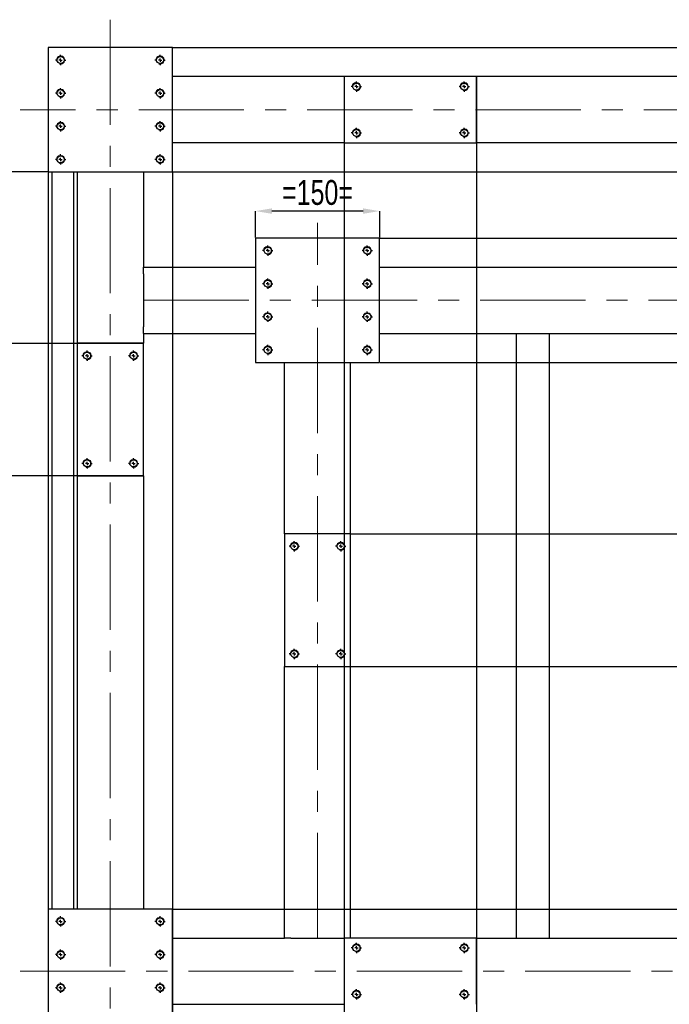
# Model space of a CAD drawing. Header units: millimetres. Extents: x 5 to 589, y 5 to 415.
# Tile 8 of 15: x 291 to 369, y 125 to 244. Entities that reach past the tile are written whole.
import ezdxf

# ---------------------------------------------------------------- set-up
doc = ezdxf.new("R2010")
doc.units = ezdxf.units.MM
doc.header["$PDSIZE"] = -1
doc.linetypes.add('CENTERX2', pattern=[20.32, 12.7, -2.54, 2.54, -2.54])
for name, color, linetype in [('COTES', 1, 'Continuous'), ('TRAIT-FINS', 9, 'Continuous'), ('TRAIT-MIXTES', 3, 'CENTERX2')]:
    doc.layers.add(name, color=color, linetype=linetype)
doc.layers.add('TRAIT-FORT', color=4, linetype='Continuous', lineweight=25)
doc.styles.add('SLDTEXTSTYLE0', font='TXT', dxfattribs={"width": 0.75})
doc.dimstyles.new('SLDDIMSTYLE0', dxfattribs={"dimtxt": 3, "dimasz": 2, "dimexe": 0, "dimexo": 0.0625, "dimgap": 0.75, "dimtad": 1, "dimlfac": 10, "dimrnd": 1e-09, "dimzin": 12, "dimdsep": 46, "dimtxsty": 'SLDTEXTSTYLE0', "dimsah": 1, "dimcen": 0.09, "dimadec": 0, "dimazin": 3, "dimtfac": 1, "dimtofl": 0, "dimtmove": 0, "dimatfit": 3, "dimfxl": 1, "dimfrac": 2, "dimtolj": 1, "dimtzin": 12, "dimarcsym": 0})

# ---------------------------------------------------------------- blocks, each defined once
blk = doc.blocks.new('_D_38')
at = {"layer": 'COTES', "color": 0, "lineweight": -2, "transparency": 16777216}
for p, q in [((309.6, 240.72), (447.54, 240.72)), ((447.54, 227.72), (447.54, 238.72)), ((309.6, 225.72), (447.54, 225.72))]:
    blk.add_line(p, q, dxfattribs=at)
at = {"layer": 'COTES', "color": 0, "transparency": 16777216}
for points in [[(447.2, 238.72), (447.87, 238.72), (447.54, 240.72)], [(447.2, 227.72), (447.87, 227.72), (447.54, 225.72)]]:
    blk.add_solid(points, dxfattribs=at)
at = {"layer": 'Defpoints', "color": 0, "transparency": 16777216}
for p in [(309.54, 240.72), (447.54, 240.72), (309.54, 225.72)]:
    blk.add_point(p, dxfattribs=at)
at = {"layer": 'COTES', "color": 0, "transparency": 16777216, "insert": (443.79, 233.22), "char_height": 3, "attachment_point": 2, "rotation": 90, "style": 'SLDTEXTSTYLE0'}
blk.add_mtext('\\A1;=150=', dxfattribs=at)
blk = doc.blocks.new('_D_39')
at = {"layer": 'COTES', "color": 0, "lineweight": -2, "transparency": 16777216}
for p, q in [((334.6, 217.72), (419.61, 217.72)), ((419.61, 204.72), (419.61, 215.72)), ((334.6, 202.72), (419.61, 202.72))]:
    blk.add_line(p, q, dxfattribs=at)
at = {"layer": 'COTES', "color": 0, "transparency": 16777216}
for points in [[(419.27, 215.72), (419.94, 215.72), (419.61, 217.72)], [(419.27, 204.72), (419.94, 204.72), (419.61, 202.72)]]:
    blk.add_solid(points, dxfattribs=at)
at = {"layer": 'Defpoints', "color": 0, "transparency": 16777216}
for p in [(334.54, 217.72), (419.61, 217.72), (334.54, 202.72)]:
    blk.add_point(p, dxfattribs=at)
at = {"layer": 'COTES', "color": 0, "transparency": 16777216, "insert": (415.86, 210.22), "char_height": 3, "attachment_point": 2, "rotation": 90, "style": 'SLDTEXTSTYLE0'}
blk.add_mtext('\\A1;= 150 =', dxfattribs=at)
blk = doc.blocks.new('_D_40')
at = {"layer": 'COTES', "color": 0, "lineweight": -2, "transparency": 16777216}
for p, q in [((331.1, 182.02), (419.61, 182.02)), ((419.61, 168.02), (419.61, 180.02)), ((331.1, 166.02), (419.61, 166.02))]:
    blk.add_line(p, q, dxfattribs=at)
at = {"layer": 'COTES', "color": 0, "transparency": 16777216}
for points in [[(419.27, 180.02), (419.94, 180.02), (419.61, 182.02)], [(419.27, 168.02), (419.94, 168.02), (419.61, 166.02)]]:
    blk.add_solid(points, dxfattribs=at)
at = {"layer": 'Defpoints', "color": 0, "transparency": 16777216}
for p in [(331.04, 182.02), (419.61, 182.02), (331.04, 166.02)]:
    blk.add_point(p, dxfattribs=at)
at = {"layer": 'COTES', "color": 0, "transparency": 16777216, "insert": (415.86, 174.02), "char_height": 3, "attachment_point": 2, "rotation": 90, "style": 'SLDTEXTSTYLE0'}
blk.add_mtext('\\A1;160', dxfattribs=at)
blk = doc.blocks.new('_D_44')
at = {"layer": 'COTES', "color": 0, "lineweight": -2, "transparency": 16777216}
for p, q in [((305.97, 205.02), (284.54, 205.02)), ((284.54, 191.02), (284.54, 203.02)), ((305.97, 189.02), (284.54, 189.02))]:
    blk.add_line(p, q, dxfattribs=at)
at = {"layer": 'COTES', "color": 0, "transparency": 16777216}
for points in [[(284.2, 203.02), (284.87, 203.02), (284.54, 205.02)], [(284.2, 191.02), (284.87, 191.02), (284.54, 189.02)]]:
    blk.add_solid(points, dxfattribs=at)
at = {"layer": 'Defpoints', "color": 0, "transparency": 16777216}
for p in [(284.54, 205.02), (306.04, 205.02), (306.04, 189.02)]:
    blk.add_point(p, dxfattribs=at)
at = {"layer": 'COTES', "color": 0, "transparency": 16777216, "insert": (280.79, 197.02), "char_height": 3, "attachment_point": 2, "rotation": 90, "style": 'SLDTEXTSTYLE0'}
blk.add_mtext('\\A1;160', dxfattribs=at)
blk = doc.blocks.new('_D_45')
at = {"layer": 'COTES', "color": 0, "lineweight": -2, "transparency": 16777216}
for p, q in [((294.47, 225.72), (284.54, 225.72)), ((284.54, 223.72), (284.54, 207.02)), ((297.97, 205.02), (284.54, 205.02))]:
    blk.add_line(p, q, dxfattribs=at)
at = {"layer": 'COTES', "color": 0, "transparency": 16777216}
for points in [[(284.2, 223.72), (284.87, 223.72), (284.54, 225.72)], [(284.2, 207.02), (284.87, 207.02), (284.54, 205.02)]]:
    blk.add_solid(points, dxfattribs=at)
at = {"layer": 'Defpoints', "color": 0, "transparency": 16777216}
for p in [(294.54, 225.72), (284.54, 205.02), (298.04, 205.02)]:
    blk.add_point(p, dxfattribs=at)
at = {"layer": 'COTES', "color": 0, "transparency": 16777216, "insert": (280.79, 215.37), "char_height": 3, "attachment_point": 2, "rotation": 90, "style": 'SLDTEXTSTYLE0'}
blk.add_mtext('\\A1;207', dxfattribs=at)
blk = doc.blocks.new('_D_46')
at = {"layer": 'COTES', "color": 0, "lineweight": -2, "transparency": 16777216}
for p, q in [((309.6, 136.72), (447.54, 136.72)), ((447.54, 123.72), (447.54, 134.72)), ((309.6, 121.72), (447.54, 121.72))]:
    blk.add_line(p, q, dxfattribs=at)
at = {"layer": 'COTES', "color": 0, "transparency": 16777216}
for points in [[(447.2, 134.72), (447.87, 134.72), (447.54, 136.72)], [(447.2, 123.72), (447.87, 123.72), (447.54, 121.72)]]:
    blk.add_solid(points, dxfattribs=at)
at = {"layer": 'Defpoints', "color": 0, "transparency": 16777216}
for p in [(309.54, 136.72), (447.54, 136.72), (309.54, 121.72)]:
    blk.add_point(p, dxfattribs=at)
at = {"layer": 'COTES', "color": 0, "transparency": 16777216, "insert": (443.79, 129.22), "char_height": 3, "attachment_point": 2, "rotation": 90, "style": 'SLDTEXTSTYLE0'}
blk.add_mtext('\\A1;=150=', dxfattribs=at)
blk = doc.blocks.new('_D_52')
at = {"layer": 'COTES', "color": 0, "lineweight": -2, "transparency": 16777216}
for p, q in [((330.24, 237.16), (330.24, 17.72)), ((346.24, 237.16), (346.24, 17.72)), ((344.24, 17.72), (332.24, 17.72))]:
    blk.add_line(p, q, dxfattribs=at)
at = {"layer": 'COTES', "color": 0, "transparency": 16777216}
for points in [[(332.24, 18.06), (332.24, 17.39), (330.24, 17.72)], [(344.24, 18.06), (344.24, 17.39), (346.24, 17.72)]]:
    blk.add_solid(points, dxfattribs=at)
at = {"layer": 'Defpoints', "color": 0, "transparency": 16777216}
for p in [(330.24, 237.22), (346.24, 237.22), (330.24, 17.72)]:
    blk.add_point(p, dxfattribs=at)
at = {"layer": 'COTES', "color": 0, "transparency": 16777216, "insert": (338.24, 21.47), "char_height": 3, "attachment_point": 2, "style": 'SLDTEXTSTYLE0'}
blk.add_mtext('\\A1;160', dxfattribs=at)
blk = doc.blocks.new('_D_54')
at = {"layer": 'COTES', "color": 0, "lineweight": -2, "transparency": 16777216}
for p, q in [((294.54, 225.66), (294.54, 17.72)), ((309.54, 225.66), (309.54, 17.72)), ((296.54, 17.72), (307.54, 17.72))]:
    blk.add_line(p, q, dxfattribs=at)
at = {"layer": 'COTES', "color": 0, "transparency": 16777216}
for points in [[(296.54, 18.06), (296.54, 17.39), (294.54, 17.72)], [(307.54, 18.06), (307.54, 17.39), (309.54, 17.72)]]:
    blk.add_solid(points, dxfattribs=at)
at = {"layer": 'Defpoints', "color": 0, "transparency": 16777216}
for p in [(294.54, 225.72), (309.54, 225.72), (309.54, 17.72)]:
    blk.add_point(p, dxfattribs=at)
at = {"layer": 'COTES', "color": 0, "transparency": 16777216, "insert": (302.04, 21.47), "char_height": 3, "attachment_point": 2, "style": 'SLDTEXTSTYLE0'}
blk.add_mtext('\\A1;=150=', dxfattribs=at)
blk = doc.blocks.new('_D_59')
at = {"layer": 'COTES', "color": 0, "lineweight": -2, "transparency": 16777216}
for p, q in [((319.54, 217.79), (319.54, 220.99)), ((332.54, 220.99), (321.54, 220.99)), ((334.54, 217.79), (334.54, 220.99))]:
    blk.add_line(p, q, dxfattribs=at)
at = {"layer": 'COTES', "color": 0, "transparency": 16777216}
for points in [[(321.54, 221.32), (321.54, 220.66), (319.54, 220.99)], [(332.54, 221.32), (332.54, 220.66), (334.54, 220.99)]]:
    blk.add_solid(points, dxfattribs=at)
at = {"layer": 'Defpoints', "color": 0, "transparency": 16777216}
for p in [(319.54, 220.99), (319.54, 217.72), (334.54, 217.72)]:
    blk.add_point(p, dxfattribs=at)
at = {"layer": 'COTES', "color": 0, "transparency": 16777216, "insert": (327.04, 224.74), "char_height": 3, "attachment_point": 2, "style": 'SLDTEXTSTYLE0'}
blk.add_mtext('\\A1;=150=', dxfattribs=at)
blk = doc.blocks.new('SW_CENTERMARKSYMBOL_36')
at = {"layer": 'TRAIT-MIXTES', "color": 0}
for p, q in [((-0.4, 0), (-0.625, 0)), ((0, 0), (-0.2, 0)), ((0, 0.4), (0, 0.625)), ((0, 0), (0, 0.2)), ((0, 0), (0, -0.2)), ((0, 0), (0.2, 0)), ((0.4, 0), (0.625, 0)), ((0, -0.4), (0, -0.625))]:
    blk.add_line(p, q, dxfattribs=at)
blk = doc.blocks.new('SW_CENTERMARKSYMBOL_37')
at = {"layer": 'TRAIT-MIXTES', "color": 0}
for p, q in [((-0.4, 0), (-0.625, 0)), ((0, 0), (-0.2, 0)), ((0, 0.4), (0, 0.625)), ((0, 0), (0, 0.2)), ((0, 0), (0, -0.2)), ((0, 0), (0.2, 0)), ((0.4, 0), (0.625, 0)), ((0, -0.4), (0, -0.625))]:
    blk.add_line(p, q, dxfattribs=at)
blk = doc.blocks.new('SW_CENTERMARKSYMBOL_38')
at = {"layer": 'TRAIT-MIXTES', "color": 0}
for p, q in [((-0.4, 0), (-0.625, 0)), ((0, 0), (-0.2, 0)), ((0, 0.4), (0, 0.625)), ((0, 0), (0, 0.2)), ((0, 0), (0, -0.2)), ((0, 0), (0.2, 0)), ((0.4, 0), (0.625, 0)), ((0, -0.4), (0, -0.625))]:
    blk.add_line(p, q, dxfattribs=at)
blk = doc.blocks.new('SW_CENTERMARKSYMBOL_41')
at = {"layer": 'TRAIT-MIXTES', "color": 0}
for p, q in [((-0.4, 0), (-0.625, 0)), ((0, 0), (-0.2, 0)), ((0, 0.4), (0, 0.625)), ((0, 0), (0, 0.2)), ((0, 0), (0, -0.2)), ((0, 0), (0.2, 0)), ((0.4, 0), (0.625, 0)), ((0, -0.4), (0, -0.625))]:
    blk.add_line(p, q, dxfattribs=at)
blk = doc.blocks.new('SW_CENTERMARKSYMBOL_42')
at = {"layer": 'TRAIT-MIXTES', "color": 0}
for p, q in [((-0.4, 0), (-0.625, 0)), ((0, 0), (-0.2, 0)), ((0, 0.4), (0, 0.625)), ((0, 0), (0, 0.2)), ((0, 0), (0, -0.2)), ((0, 0), (0.2, 0)), ((0.4, 0), (0.625, 0)), ((0, -0.4), (0, -0.625))]:
    blk.add_line(p, q, dxfattribs=at)
blk = doc.blocks.new('SW_CENTERMARKSYMBOL_43')
at = {"layer": 'TRAIT-MIXTES', "color": 0}
for p, q in [((-0.4, 0), (-0.625, 0)), ((0, 0), (-0.2, 0)), ((0, 0.4), (0, 0.625)), ((0, 0), (0, 0.2)), ((0, 0), (0, -0.2)), ((0, 0), (0.2, 0)), ((0.4, 0), (0.625, 0)), ((0, -0.4), (0, -0.625))]:
    blk.add_line(p, q, dxfattribs=at)
blk = doc.blocks.new('SW_CENTERMARKSYMBOL_60')
at = {"layer": 'TRAIT-MIXTES', "color": 0}
for p, q in [((-0.4, 0), (-0.625, 0)), ((0, 0), (-0.2, 0)), ((0, 0.4), (0, 0.625)), ((0, 0), (0, 0.2)), ((0, 0), (0, -0.2)), ((0, 0), (0.2, 0)), ((0.4, 0), (0.625, 0)), ((0, -0.4), (0, -0.625))]:
    blk.add_line(p, q, dxfattribs=at)
blk = doc.blocks.new('SW_CENTERMARKSYMBOL_61')
at = {"layer": 'TRAIT-MIXTES', "color": 0}
for p, q in [((-0.4, 0), (-0.625, 0)), ((0, 0), (-0.2, 0)), ((0, 0.4), (0, 0.625)), ((0, 0), (0, 0.2)), ((0, 0), (0, -0.2)), ((0, 0), (0.2, 0)), ((0.4, 0), (0.625, 0)), ((0, -0.4), (0, -0.625))]:
    blk.add_line(p, q, dxfattribs=at)
blk = doc.blocks.new('SW_CENTERMARKSYMBOL_62')
at = {"layer": 'TRAIT-MIXTES', "color": 0}
for p, q in [((-0.4, 0), (-0.625, 0)), ((0, 0), (-0.2, 0)), ((0, 0.4), (0, 0.625)), ((0, 0), (0, 0.2)), ((0, 0), (0, -0.2)), ((0, 0), (0.2, 0)), ((0.4, 0), (0.625, 0)), ((0, -0.4), (0, -0.625))]:
    blk.add_line(p, q, dxfattribs=at)
blk = doc.blocks.new('SW_CENTERMARKSYMBOL_63')
at = {"layer": 'TRAIT-MIXTES', "color": 0}
for p, q in [((-0.4, 0), (-0.625, 0)), ((0, 0), (-0.2, 0)), ((0, 0.4), (0, 0.625)), ((0, 0), (0, 0.2)), ((0, 0), (0, -0.2)), ((0, 0), (0.2, 0)), ((0.4, 0), (0.625, 0)), ((0, -0.4), (0, -0.625))]:
    blk.add_line(p, q, dxfattribs=at)
blk = doc.blocks.new('SW_CENTERMARKSYMBOL_64')
at = {"layer": 'TRAIT-MIXTES', "color": 0}
for p, q in [((-0.4, 0), (-0.625, 0)), ((0, 0), (-0.2, 0)), ((0, 0.4), (0, 0.625)), ((0, 0), (0, 0.2)), ((0, 0), (0, -0.2)), ((0, 0), (0.2, 0)), ((0.4, 0), (0.625, 0)), ((0, -0.4), (0, -0.625))]:
    blk.add_line(p, q, dxfattribs=at)
blk = doc.blocks.new('SW_CENTERMARKSYMBOL_65')
at = {"layer": 'TRAIT-MIXTES', "color": 0}
for p, q in [((-0.4, 0), (-0.625, 0)), ((0, 0), (-0.2, 0)), ((0, 0.4), (0, 0.625)), ((0, 0), (0, 0.2)), ((0, 0), (0, -0.2)), ((0, 0), (0.2, 0)), ((0.4, 0), (0.625, 0)), ((0, -0.4), (0, -0.625))]:
    blk.add_line(p, q, dxfattribs=at)
blk = doc.blocks.new('SW_CENTERMARKSYMBOL_66')
at = {"layer": 'TRAIT-MIXTES', "color": 0}
for p, q in [((-0.4, 0), (-0.625, 0)), ((0, 0), (-0.2, 0)), ((0, 0.4), (0, 0.625)), ((0, 0), (0, 0.2)), ((0, 0), (0, -0.2)), ((0, 0), (0.2, 0)), ((0.4, 0), (0.625, 0)), ((0, -0.4), (0, -0.625))]:
    blk.add_line(p, q, dxfattribs=at)
blk = doc.blocks.new('SW_CENTERMARKSYMBOL_67')
at = {"layer": 'TRAIT-MIXTES', "color": 0}
for p, q in [((-0.4, 0), (-0.625, 0)), ((0, 0), (-0.2, 0)), ((0, 0.4), (0, 0.625)), ((0, 0), (0, 0.2)), ((0, 0), (0, -0.2)), ((0, 0), (0.2, 0)), ((0.4, 0), (0.625, 0)), ((0, -0.4), (0, -0.625))]:
    blk.add_line(p, q, dxfattribs=at)
blk = doc.blocks.new('SW_CENTERMARKSYMBOL_88')
at = {"layer": 'TRAIT-MIXTES', "color": 0}
for p, q in [((-0.4, 0), (-0.625, 0)), ((0, 0), (-0.2, 0)), ((0, 0.4), (0, 0.625)), ((0, 0), (0, 0.2)), ((0, 0), (0, -0.2)), ((0, 0), (0.2, 0)), ((0.4, 0), (0.625, 0)), ((0, -0.4), (0, -0.625))]:
    blk.add_line(p, q, dxfattribs=at)
blk = doc.blocks.new('SW_CENTERMARKSYMBOL_89')
at = {"layer": 'TRAIT-MIXTES', "color": 0}
for p, q in [((-0.4, 0), (-0.625, 0)), ((0, 0), (-0.2, 0)), ((0, 0.4), (0, 0.625)), ((0, 0), (0, 0.2)), ((0, 0), (0, -0.2)), ((0, 0), (0.2, 0)), ((0.4, 0), (0.625, 0)), ((0, -0.4), (0, -0.625))]:
    blk.add_line(p, q, dxfattribs=at)
blk = doc.blocks.new('SW_CENTERMARKSYMBOL_90')
at = {"layer": 'TRAIT-MIXTES', "color": 0}
for p, q in [((-0.4, 0), (-0.625, 0)), ((0, 0), (-0.2, 0)), ((0, 0.4), (0, 0.625)), ((0, 0), (0, 0.2)), ((0, 0), (0, -0.2)), ((0, 0), (0.2, 0)), ((0.4, 0), (0.625, 0)), ((0, -0.4), (0, -0.625))]:
    blk.add_line(p, q, dxfattribs=at)
blk = doc.blocks.new('SW_CENTERMARKSYMBOL_91')
at = {"layer": 'TRAIT-MIXTES', "color": 0}
for p, q in [((-0.4, 0), (-0.625, 0)), ((0, 0), (-0.2, 0)), ((0, 0.4), (0, 0.625)), ((0, 0), (0, 0.2)), ((0, 0), (0, -0.2)), ((0, 0), (0.2, 0)), ((0.4, 0), (0.625, 0)), ((0, -0.4), (0, -0.625))]:
    blk.add_line(p, q, dxfattribs=at)
blk = doc.blocks.new('SW_CENTERMARKSYMBOL_120')
at = {"layer": 'TRAIT-MIXTES', "color": 0}
for p, q in [((-0.4, 0), (-0.625, 0)), ((0, 0), (-0.2, 0)), ((0, 0.4), (0, 0.625)), ((0, 0), (0, 0.2)), ((0, 0), (0, -0.2)), ((0, 0), (0.2, 0)), ((0.4, 0), (0.625, 0)), ((0, -0.4), (0, -0.625))]:
    blk.add_line(p, q, dxfattribs=at)
blk = doc.blocks.new('SW_CENTERMARKSYMBOL_121')
at = {"layer": 'TRAIT-MIXTES', "color": 0}
for p, q in [((-0.4, 0), (-0.625, 0)), ((0, 0), (-0.2, 0)), ((0, 0.4), (0, 0.625)), ((0, 0), (0, 0.2)), ((0, 0), (0, -0.2)), ((0, 0), (0.2, 0)), ((0.4, 0), (0.625, 0)), ((0, -0.4), (0, -0.625))]:
    blk.add_line(p, q, dxfattribs=at)
blk = doc.blocks.new('SW_CENTERMARKSYMBOL_122')
at = {"layer": 'TRAIT-MIXTES', "color": 0}
for p, q in [((-0.4, 0), (-0.625, 0)), ((0, 0), (-0.2, 0)), ((0, 0.4), (0, 0.625)), ((0, 0), (0, 0.2)), ((0, 0), (0, -0.2)), ((0, 0), (0.2, 0)), ((0.4, 0), (0.625, 0)), ((0, -0.4), (0, -0.625))]:
    blk.add_line(p, q, dxfattribs=at)
blk = doc.blocks.new('SW_CENTERMARKSYMBOL_123')
at = {"layer": 'TRAIT-MIXTES', "color": 0}
for p, q in [((-0.4, 0), (-0.625, 0)), ((0, 0), (-0.2, 0)), ((0, 0.4), (0, 0.625)), ((0, 0), (0, 0.2)), ((0, 0), (0, -0.2)), ((0, 0), (0.2, 0)), ((0.4, 0), (0.625, 0)), ((0, -0.4), (0, -0.625))]:
    blk.add_line(p, q, dxfattribs=at)
blk = doc.blocks.new('SW_CENTERMARKSYMBOL_132')
at = {"layer": 'TRAIT-MIXTES', "color": 0}
for p, q in [((-0.4, 0), (-0.625, 0)), ((0, 0), (-0.2, 0)), ((0, 0.4), (0, 0.625)), ((0, 0), (0, 0.2)), ((0, 0), (0, -0.2)), ((0, 0), (0.2, 0)), ((0.4, 0), (0.625, 0)), ((0, -0.4), (0, -0.625))]:
    blk.add_line(p, q, dxfattribs=at)
blk = doc.blocks.new('SW_CENTERMARKSYMBOL_133')
at = {"layer": 'TRAIT-MIXTES', "color": 0}
for p, q in [((-0.4, 0), (-0.625, 0)), ((0, 0), (-0.2, 0)), ((0, 0.4), (0, 0.625)), ((0, 0), (0, 0.2)), ((0, 0), (0, -0.2)), ((0, 0), (0.2, 0)), ((0.4, 0), (0.625, 0)), ((0, -0.4), (0, -0.625))]:
    blk.add_line(p, q, dxfattribs=at)
blk = doc.blocks.new('SW_CENTERMARKSYMBOL_134')
at = {"layer": 'TRAIT-MIXTES', "color": 0}
for p, q in [((-0.4, 0), (-0.625, 0)), ((0, 0), (-0.2, 0)), ((0, 0.4), (0, 0.625)), ((0, 0), (0, 0.2)), ((0, 0), (0, -0.2)), ((0, 0), (0.2, 0)), ((0.4, 0), (0.625, 0)), ((0, -0.4), (0, -0.625))]:
    blk.add_line(p, q, dxfattribs=at)
blk = doc.blocks.new('SW_CENTERMARKSYMBOL_135')
at = {"layer": 'TRAIT-MIXTES', "color": 0}
for p, q in [((-0.4, 0), (-0.625, 0)), ((0, 0), (-0.2, 0)), ((0, 0.4), (0, 0.625)), ((0, 0), (0, 0.2)), ((0, 0), (0, -0.2)), ((0, 0), (0.2, 0)), ((0.4, 0), (0.625, 0)), ((0, -0.4), (0, -0.625))]:
    blk.add_line(p, q, dxfattribs=at)
blk = doc.blocks.new('SW_CENTERMARKSYMBOL_136')
at = {"layer": 'TRAIT-MIXTES', "color": 0}
for p, q in [((-0.4, 0), (-0.625, 0)), ((0, 0), (-0.2, 0)), ((0, 0.4), (0, 0.625)), ((0, 0), (0, 0.2)), ((0, 0), (0, -0.2)), ((0, 0), (0.2, 0)), ((0.4, 0), (0.625, 0)), ((0, -0.4), (0, -0.625))]:
    blk.add_line(p, q, dxfattribs=at)
blk = doc.blocks.new('SW_CENTERMARKSYMBOL_137')
at = {"layer": 'TRAIT-MIXTES', "color": 0}
for p, q in [((-0.4, 0), (-0.625, 0)), ((0, 0), (-0.2, 0)), ((0, 0.4), (0, 0.625)), ((0, 0), (0, 0.2)), ((0, 0), (0, -0.2)), ((0, 0), (0.2, 0)), ((0.4, 0), (0.625, 0)), ((0, -0.4), (0, -0.625))]:
    blk.add_line(p, q, dxfattribs=at)
blk = doc.blocks.new('SW_CENTERMARKSYMBOL_138')
at = {"layer": 'TRAIT-MIXTES', "color": 0}
for p, q in [((-0.4, 0), (-0.625, 0)), ((0, 0), (-0.2, 0)), ((0, 0.4), (0, 0.625)), ((0, 0), (0, 0.2)), ((0, 0), (0, -0.2)), ((0, 0), (0.2, 0)), ((0.4, 0), (0.625, 0)), ((0, -0.4), (0, -0.625))]:
    blk.add_line(p, q, dxfattribs=at)
blk = doc.blocks.new('SW_CENTERMARKSYMBOL_139')
at = {"layer": 'TRAIT-MIXTES', "color": 0}
for p, q in [((-0.4, 0), (-0.625, 0)), ((0, 0), (-0.2, 0)), ((0, 0.4), (0, 0.625)), ((0, 0), (0, 0.2)), ((0, 0), (0, -0.2)), ((0, 0), (0.2, 0)), ((0.4, 0), (0.625, 0)), ((0, -0.4), (0, -0.625))]:
    blk.add_line(p, q, dxfattribs=at)
blk = doc.blocks.new('SW_CENTERMARKSYMBOL_144')
at = {"layer": 'TRAIT-MIXTES', "color": 0}
for p, q in [((-0.4, 0), (-0.625, 0)), ((0, 0), (-0.2, 0)), ((0, 0.4), (0, 0.625)), ((0, 0), (0, 0.2)), ((0, 0), (0, -0.2)), ((0, 0), (0.2, 0)), ((0.4, 0), (0.625, 0)), ((0, -0.4), (0, -0.625))]:
    blk.add_line(p, q, dxfattribs=at)
blk = doc.blocks.new('SW_CENTERMARKSYMBOL_145')
at = {"layer": 'TRAIT-MIXTES', "color": 0}
for p, q in [((-0.4, 0), (-0.625, 0)), ((0, 0), (-0.2, 0)), ((0, 0.4), (0, 0.625)), ((0, 0), (0, 0.2)), ((0, 0), (0, -0.2)), ((0, 0), (0.2, 0)), ((0.4, 0), (0.625, 0)), ((0, -0.4), (0, -0.625))]:
    blk.add_line(p, q, dxfattribs=at)
blk = doc.blocks.new('SW_CENTERMARKSYMBOL_146')
at = {"layer": 'TRAIT-MIXTES', "color": 0}
for p, q in [((-0.4, 0), (-0.625, 0)), ((0, 0), (-0.2, 0)), ((0, 0.4), (0, 0.625)), ((0, 0), (0, 0.2)), ((0, 0), (0, -0.2)), ((0, 0), (0.2, 0)), ((0.4, 0), (0.625, 0)), ((0, -0.4), (0, -0.625))]:
    blk.add_line(p, q, dxfattribs=at)
blk = doc.blocks.new('SW_CENTERMARKSYMBOL_147')
at = {"layer": 'TRAIT-MIXTES', "color": 0}
for p, q in [((-0.4, 0), (-0.625, 0)), ((0, 0), (-0.2, 0)), ((0, 0.4), (0, 0.625)), ((0, 0), (0, 0.2)), ((0, 0), (0, -0.2)), ((0, 0), (0.2, 0)), ((0.4, 0), (0.625, 0)), ((0, -0.4), (0, -0.625))]:
    blk.add_line(p, q, dxfattribs=at)
blk = doc.blocks.new('SW_CENTERMARKSYMBOL_148')
at = {"layer": 'TRAIT-MIXTES', "color": 0}
for p, q in [((-0.4, 0), (-0.625, 0)), ((0, 0), (-0.2, 0)), ((0, 0.4), (0, 0.625)), ((0, 0), (0, 0.2)), ((0, 0), (0, -0.2)), ((0, 0), (0.2, 0)), ((0.4, 0), (0.625, 0)), ((0, -0.4), (0, -0.625))]:
    blk.add_line(p, q, dxfattribs=at)
blk = doc.blocks.new('SW_CENTERMARKSYMBOL_149')
at = {"layer": 'TRAIT-MIXTES', "color": 0}
for p, q in [((-0.4, 0), (-0.625, 0)), ((0, 0), (-0.2, 0)), ((0, 0.4), (0, 0.625)), ((0, 0), (0, 0.2)), ((0, 0), (0, -0.2)), ((0, 0), (0.2, 0)), ((0.4, 0), (0.625, 0)), ((0, -0.4), (0, -0.625))]:
    blk.add_line(p, q, dxfattribs=at)
blk = doc.blocks.new('SW_CENTERMARKSYMBOL_150')
at = {"layer": 'TRAIT-MIXTES', "color": 0}
for p, q in [((-0.4, 0), (-0.625, 0)), ((0, 0), (-0.2, 0)), ((0, 0.4), (0, 0.625)), ((0, 0), (0, 0.2)), ((0, 0), (0, -0.2)), ((0, 0), (0.2, 0)), ((0.4, 0), (0.625, 0)), ((0, -0.4), (0, -0.625))]:
    blk.add_line(p, q, dxfattribs=at)
blk = doc.blocks.new('SW_CENTERMARKSYMBOL_151')
at = {"layer": 'TRAIT-MIXTES', "color": 0}
for p, q in [((-0.4, 0), (-0.625, 0)), ((0, 0), (-0.2, 0)), ((0, 0.4), (0, 0.625)), ((0, 0), (0, 0.2)), ((0, 0), (0, -0.2)), ((0, 0), (0.2, 0)), ((0.4, 0), (0.625, 0)), ((0, -0.4), (0, -0.625))]:
    blk.add_line(p, q, dxfattribs=at)

msp = doc.modelspace()

# ---------------------------------------------------------------- linework, layer by layer
at = {"layer": 'TRAIT-FINS', "lineweight": 18}
for centre in [(296.0374, 239.2238), (308.0374, 239.2238), (296.0374, 235.2238), (308.0374, 235.2238), (331.7374, 236.0238), (344.7374, 236.0238), (296.0374, 231.2238), (308.0374, 231.2238), (331.7374, 230.4238), (344.7374, 230.4238), (296.0374, 227.2238), (308.0374, 227.2238), (321.0374, 216.2238), (333.0374, 216.2238), (321.0374, 212.2238), (333.0374, 212.2238), (321.0374, 208.2238), (333.0374, 208.2238), (321.0374, 204.2238), (333.0374, 204.2238), (299.2374, 203.5238), (304.8374, 203.5238), (299.2374, 190.5238), (304.8374, 190.5238), (324.2374, 180.5238), (329.8374, 180.5238), (324.2374, 167.5238), (329.8374, 167.5238), (296.0374, 135.2238), (308.0374, 135.2238), (331.7374, 132.0238), (344.7374, 132.0238), (296.0374, 131.2238), (308.0374, 131.2238), (296.0374, 127.2238), (308.0374, 127.2238), (331.7374, 126.4238), (344.7374, 126.4238)]:
    msp.add_arc(centre, 0.5, 255, 195, dxfattribs=at)
at = {"layer": 'TRAIT-FORT', "lineweight": 25}
for p, q in [((309.5374, 240.7238), (294.5374, 240.7238)), ((294.5374, 240.7238), (294.5374, 225.7238)), ((309.5374, 225.7238), (309.5374, 240.7238)), ((330.2374, 237.2238), (309.5374, 237.2238)), ((346.2374, 237.2238), (330.2374, 237.2238)), ((330.2374, 237.2238), (330.2374, 229.2238)), ((385.8374, 237.2238), (346.2374, 237.2238)), ((346.2374, 229.2238), (346.2374, 237.2238)), ((330.2374, 229.2238), (309.5374, 229.2238)), ((330.2374, 229.2238), (346.2374, 229.2238)), ((385.8374, 229.2238), (346.2374, 229.2238)), ((294.5374, 225.7238), (309.5374, 225.7238)), ((295.0374, 136.7238), (295.0374, 225.7238)), ((297.6374, 136.7238), (297.6374, 225.7238)), ((298.0374, 225.7238), (298.0374, 205.0238)), ((306.0374, 225.7238), (306.0374, 214.2238)), ((334.5374, 217.7238), (319.5374, 217.7238)), ((319.5374, 217.7238), (319.5374, 202.7238)), ((334.5374, 202.7238), (334.5374, 217.7238)), ((306.0374, 214.2238), (319.5374, 214.2238)), ((306.0374, 213.4238), (306.0374, 214.2238)), ((334.5374, 214.2238), (397.5374, 214.2238)), ((306.0374, 213.4238), (306.0374, 207.0238)), ((306.0374, 206.2238), (306.0374, 207.0238)), ((306.0374, 206.2238), (319.5374, 206.2238)), ((306.0374, 206.2238), (306.0374, 205.0238)), ((334.5374, 206.2238), (397.5374, 206.2238)), ((351.0374, 133.2238), (351.0374, 206.2238)), ((355.0374, 133.2238), (355.0374, 206.2238)), ((298.0374, 205.0238), (298.0374, 189.0238)), ((306.0374, 205.0238), (298.0374, 205.0238)), ((306.0374, 189.0238), (306.0374, 205.0238)), ((319.5374, 202.7238), (334.5374, 202.7238)), ((323.0374, 182.0238), (323.0374, 202.7238)), ((331.0374, 182.0238), (331.0374, 202.7238)), ((298.0374, 189.0238), (298.0374, 136.7238)), ((298.0374, 189.0238), (306.0374, 189.0238)), ((306.0374, 189.0238), (306.0374, 136.7238)), ((331.0374, 182.0238), (323.0374, 182.0238)), ((323.0374, 182.0238), (323.0374, 166.0238)), ((331.0374, 166.0238), (331.0374, 182.0238)), ((323.0374, 133.2238), (323.0374, 166.0238)), ((323.0374, 166.0238), (331.0374, 166.0238)), ((331.0374, 133.2238), (331.0374, 166.0238)), ((309.5374, 136.7238), (294.5374, 136.7238)), ((294.5374, 136.7238), (294.5374, 121.7238)), ((309.5374, 121.7238), (309.5374, 136.7238)), ((309.5374, 133.2238), (323.0374, 133.2238)), ((323.8374, 133.2238), (323.0374, 133.2238)), ((323.8374, 133.2238), (330.2374, 133.2238)), ((346.2374, 133.2238), (330.2374, 133.2238)), ((330.2374, 133.2238), (330.2374, 125.2238)), ((346.2374, 133.2238), (385.8374, 133.2238)), ((346.2374, 125.2238), (346.2374, 133.2238)), ((309.5374, 125.2238), (330.2374, 125.2238))]:
    msp.add_line(p, q, dxfattribs=at)
for centre in [(296.0374, 239.2238), (308.0374, 239.2238), (296.0374, 235.2238), (308.0374, 235.2238), (331.7374, 236.0238), (344.7374, 236.0238), (296.0374, 231.2238), (308.0374, 231.2238), (331.7374, 230.4238), (344.7374, 230.4238), (296.0374, 227.2238), (308.0374, 227.2238), (321.0374, 216.2238), (333.0374, 216.2238), (321.0374, 212.2238), (333.0374, 212.2238), (321.0374, 208.2238), (333.0374, 208.2238), (321.0374, 204.2238), (333.0374, 204.2238), (299.2374, 203.5238), (304.8374, 203.5238), (299.2374, 190.5238), (304.8374, 190.5238), (324.2374, 180.5238), (329.8374, 180.5238), (324.2374, 167.5238), (329.8374, 167.5238), (296.0374, 135.2238), (308.0374, 135.2238), (331.7374, 132.0238), (344.7374, 132.0238), (296.0374, 131.2238), (308.0374, 131.2238), (296.0374, 127.2238), (308.0374, 127.2238), (331.7374, 126.4238), (344.7374, 126.4238)]:
    msp.add_circle(centre, 0.425, dxfattribs=at)
at = {"layer": 'TRAIT-MIXTES', "lineweight": 18}
for p, q in [((302.0374, 244.0962), (302.0374, 24.154)), ((440.087, 233.2238), (291.14, 233.2238)), ((327.0374, 133.2238), (327.0374, 219.5744)), ((306.0374, 210.2238), (415.0082, 210.2238)), ((291.14, 129.2238), (440.087, 129.2238))]:
    msp.add_line(p, q, dxfattribs=at)

# ---------------------------------------------------------------- block references
at = {"layer": 'TRAIT-MIXTES'}
for name, p in [('SW_CENTERMARKSYMBOL_151', (296.0374, 239.2238)), ('SW_CENTERMARKSYMBOL_144', (308.0374, 239.2238)), ('SW_CENTERMARKSYMBOL_89', (331.7374, 236.0238)), ('SW_CENTERMARKSYMBOL_91', (344.7374, 236.0238)), ('SW_CENTERMARKSYMBOL_150', (296.0374, 235.2238)), ('SW_CENTERMARKSYMBOL_145', (308.0374, 235.2238)), ('SW_CENTERMARKSYMBOL_149', (296.0374, 231.2238)), ('SW_CENTERMARKSYMBOL_146', (308.0374, 231.2238)), ('SW_CENTERMARKSYMBOL_88', (331.7374, 230.4238)), ('SW_CENTERMARKSYMBOL_90', (344.7374, 230.4238)), ('SW_CENTERMARKSYMBOL_148', (296.0374, 227.2238)), ('SW_CENTERMARKSYMBOL_147', (308.0374, 227.2238)), ('SW_CENTERMARKSYMBOL_67', (321.0374, 216.2238)), ('SW_CENTERMARKSYMBOL_60', (333.0374, 216.2238)), ('SW_CENTERMARKSYMBOL_66', (321.0374, 212.2238)), ('SW_CENTERMARKSYMBOL_61', (333.0374, 212.2238)), ('SW_CENTERMARKSYMBOL_65', (321.0374, 208.2238)), ('SW_CENTERMARKSYMBOL_62', (333.0374, 208.2238)), ('SW_CENTERMARKSYMBOL_64', (321.0374, 204.2238)), ('SW_CENTERMARKSYMBOL_63', (333.0374, 204.2238)), ('SW_CENTERMARKSYMBOL_120', (299.2374, 203.5238)), ('SW_CENTERMARKSYMBOL_121', (304.8374, 203.5238)), ('SW_CENTERMARKSYMBOL_123', (299.2374, 190.5238)), ('SW_CENTERMARKSYMBOL_122', (304.8374, 190.5238)), ('SW_CENTERMARKSYMBOL_136', (324.2374, 180.5238)), ('SW_CENTERMARKSYMBOL_137', (329.8374, 180.5238)), ('SW_CENTERMARKSYMBOL_139', (324.2374, 167.5238)), ('SW_CENTERMARKSYMBOL_138', (329.8374, 167.5238)), ('SW_CENTERMARKSYMBOL_43', (296.0374, 135.2238)), ('SW_CENTERMARKSYMBOL_36', (308.0374, 135.2238)), ('SW_CENTERMARKSYMBOL_133', (331.7374, 132.0238)), ('SW_CENTERMARKSYMBOL_135', (344.7374, 132.0238)), ('SW_CENTERMARKSYMBOL_42', (296.0374, 131.2238)), ('SW_CENTERMARKSYMBOL_37', (308.0374, 131.2238)), ('SW_CENTERMARKSYMBOL_41', (296.0374, 127.2238)), ('SW_CENTERMARKSYMBOL_38', (308.0374, 127.2238)), ('SW_CENTERMARKSYMBOL_132', (331.7374, 126.4238)), ('SW_CENTERMARKSYMBOL_134', (344.7374, 126.4238))]:
    msp.add_blockref(name, p, dxfattribs=at)

# ---------------------------------------------------------------- dimensions: what is measured, and where the dimension line sits
at = {"layer": 'COTES'}
for base, p1, p2, text, picture, middle in [((447.5374, 240.7238), (309.5374, 225.7238), (309.5374, 240.7238), '=<>=', '_D_38', (447.5374, 233.2238)), ((419.6053, 217.7238), (334.5374, 202.7238), (334.5374, 217.7238), '= <> =', '_D_39', (419.6053, 210.2238)), ((447.5374, 136.7238), (309.5374, 121.7238), (309.5374, 136.7238), '=<>=', '_D_46', (447.5374, 129.2238))]:
    dim = msp.add_linear_dim(base=base, p1=p1, p2=p2, angle=90, text=text, dimstyle='SLDDIMSTYLE0', dxfattribs=at)
    dim.commit()
    dim.dimension.update_dxf_attribs({"geometry": picture, "text_midpoint": middle, "dimtype": 160})
dim = msp.add_linear_dim(base=(330.2374, 17.7238), p1=(346.2374, 237.2238), p2=(330.2374, 237.2238), dimstyle='SLDDIMSTYLE0', dxfattribs=at)
dim.commit()
dim.dimension.update_dxf_attribs({"geometry": '_D_52', "text_midpoint": (338.2374, 17.7238), "dimtype": 160})
for base, p1, p2, picture, middle in [((284.5374, 205.0238), (294.5374, 225.7238), (298.0374, 205.0238), '_D_45', (284.5374, 215.3738)), ((284.5374, 205.0238), (306.0374, 189.0238), (306.0374, 205.0238), '_D_44', (284.5374, 197.0238)), ((419.6053, 182.0238), (331.0374, 166.0238), (331.0374, 182.0238), '_D_40', (419.6053, 174.0238))]:
    dim = msp.add_linear_dim(base=base, p1=p1, p2=p2, angle=90, dimstyle='SLDDIMSTYLE0', dxfattribs=at)
    dim.commit()
    dim.dimension.update_dxf_attribs({"geometry": picture, "text_midpoint": middle, "dimtype": 160})
for base, p1, p2, picture, middle in [((309.5374, 17.7238), (294.5374, 225.7238), (309.5374, 225.7238), '_D_54', (302.0374, 17.7238)), ((319.5374, 220.9899), (334.5374, 217.7238), (319.5374, 217.7238), '_D_59', (327.0374, 220.9899))]:
    dim = msp.add_linear_dim(base=base, p1=p1, p2=p2, text='=<>=', dimstyle='SLDDIMSTYLE0', dxfattribs=at)
    dim.commit()
    dim.dimension.update_dxf_attribs({"geometry": picture, "text_midpoint": middle, "dimtype": 160})

doc.saveas('drawing.dxf')
